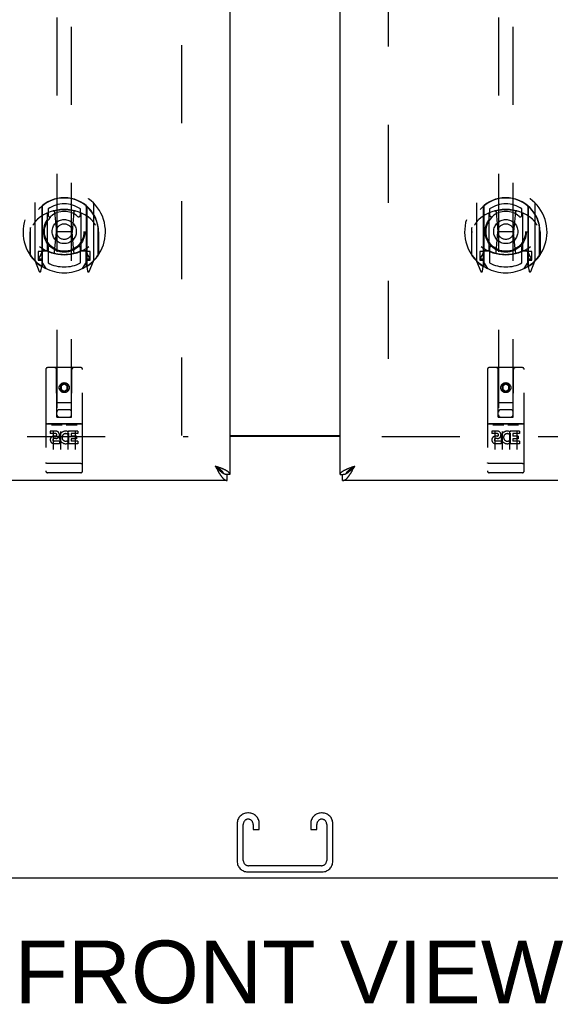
# Model space of a CAD drawing. Header units: inches. Extents: x 0 to 241, y 0 to 156.
# Tile 4 of 21: x 72 to 81, y 40 to 57. Entities that reach past the tile are written whole.
import ezdxf

# ---------------------------------------------------------------- set-up
doc = ezdxf.new("R2010")
doc.units = ezdxf.units.IN
doc.header["$LTSCALE"] = 13.26
doc.header["$MEASUREMENT"] = 0
doc.linetypes.add('HIDDEN', pattern=[0.2, 0.1, -0.1])
doc.layers.get('0').update_dxf_attribs({"linetype": 'CONTINUOUS'})
for name, color, linetype in [('02___PRT_ALL_AXES', 7, 'CONTINUOUS'), ('DEFAULT_2', 8, 'HIDDEN'), ('DIMENSIONS', 7, 'CONTINUOUS')]:
    doc.layers.add(name, color=color, linetype=linetype)
doc.styles.get("Standard").update_dxf_attribs({"font": 'arial.ttf'})
doc.dimstyles.new('DIMSTYLE_2', dxfattribs={"dimtxt": 1.106182, "dimasz": 1.418182, "dimexe": 0.09, "dimexo": 0.07, "dimgap": 0.039, "dimtad": 0, "dimtih": 1, "dimtoh": 1, "dimzin": 4, "dimdsep": 46, "dimtxsty": 'Standard', "dimblk": '_FILLED', "dimblk1": '_FILLED', "dimblk2": '_FILLED', "dimcen": 0.09, "dimazin": 1, "dimtfac": 1, "dimtdec": 3, "dimtofl": 0, "dimtmove": 0, "dimatfit": 3, "dimldrblk": '_FILLED', "dimfxl": 1, "dimtolj": 1, "dimtzin": 4, "dimarcsym": 0})

# ---------------------------------------------------------------- blocks, each defined once
blk = doc.blocks.new('_FILLED')
at = {"color": 0, "linetype": 'ByBlock'}
blk.add_solid([(0, 0), (-1, 0.2), (-1, -0.2)], dxfattribs=at)
blk = doc.blocks.new('*D13')
at = {"layer": 'DIMENSIONS', "color": 2, "linetype": 'Continuous'}
for p, q in [((77.413, 98.495), (74.577, 98.495)), ((81.038, 98.495), (83.618, 98.495))]:
    blk.add_line(p, q, dxfattribs=at)
at = {"layer": 'DIMENSIONS', "color": 2, "linetype": 'Continuous', "xscale": 1.4181818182, "yscale": 1.4181818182, "zscale": 1.4181818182}
blk.add_blockref('_FILLED', (77.413, 98.495), dxfattribs=at)
at = {"layer": 'DIMENSIONS', "color": 2, "linetype": 'Continuous', "xscale": 1.4181818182, "yscale": 1.4181818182, "zscale": 1.4181818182, "rotation": 180}
blk.add_blockref('_FILLED', (81.038, 98.495), dxfattribs=at)
at = {"layer": 'DIMENSIONS', "color": 2, "linetype": 'Continuous', "insert": (84.171, 99.048), "char_height": 1.1062, "width": 3.00602, "attachment_point": 1, "line_spacing_factor": 0.9}
blk.add_mtext('3.63', dxfattribs=at)

msp = doc.modelspace()

# ---------------------------------------------------------------- linework, layer by layer
at = {"color": 3, "linetype": 'Continuous'}
for p, q in [((75.538, 111.128), (75.538, 48.836)), ((77.413, 48.836), (77.413, 111.128)), ((75.538, 49.497), (77.413, 49.497)), ((77.413, 49.482), (75.538, 49.482)), ((75.328, 48.965), (75.292, 48.978)), ((75.292, 48.978), (75.305, 48.953)), ((75.305, 48.953), (75.315, 48.935)), ((75.315, 48.935), (75.321, 48.923)), ((75.321, 48.923), (75.328, 48.911)), ((75.346, 48.958), (75.328, 48.965)), ((75.328, 48.911), (75.335, 48.899)), ((75.357, 48.954), (75.346, 48.958)), ((75.369, 48.949), (75.357, 48.954)), ((75.38, 48.945), (75.369, 48.949)), ((75.392, 48.941), (75.38, 48.945)), ((77.549, 48.936), (77.56, 48.941)), ((77.56, 48.941), (77.571, 48.945)), ((77.571, 48.945), (77.582, 48.949)), ((77.582, 48.949), (77.594, 48.954)), ((77.594, 48.954), (77.606, 48.958)), ((77.606, 48.958), (77.618, 48.963)), ((77.618, 48.963), (77.636, 48.969)), ((77.623, 48.911), (77.63, 48.923)), ((77.63, 48.923), (77.637, 48.935)), ((77.636, 48.969), (77.66, 48.978)), ((77.637, 48.935), (77.643, 48.947)), ((77.643, 48.947), (77.66, 48.978)), ((75.496, 48.732), (46.893, 48.732)), ((106.059, 48.732), (77.455, 48.732)), ((46.528, 41.982), (106.424, 41.982))]:
    msp.add_line(p, q, dxfattribs=at)
at = {"color": 7, "linetype": 'Continuous'}
for p, q in [((75.313, 48.965), (75.292, 48.978)), ((75.292, 48.978), (75.308, 48.96)), ((75.308, 48.96), (75.318, 48.95)), ((75.322, 48.959), (75.313, 48.965)), ((75.318, 48.95), (75.325, 48.943)), ((75.33, 48.954), (75.322, 48.959)), ((75.325, 48.943), (75.331, 48.936)), ((75.331, 48.936), (75.338, 48.929)), ((75.432, 48.853), (75.434, 48.852)), ((75.538, 48.836), (75.496, 48.836)), ((75.496, 48.732), (75.496, 48.836)), ((77.413, 48.836), (77.455, 48.836)), ((77.455, 48.732), (77.455, 48.836)), ((77.517, 48.852), (77.52, 48.853)), ((77.617, 48.951), (77.626, 48.956)), ((77.62, 48.936), (77.627, 48.943)), ((77.626, 48.956), (77.634, 48.962)), ((77.627, 48.943), (77.633, 48.95)), ((77.633, 48.95), (77.643, 48.96)), ((77.634, 48.962), (77.643, 48.967)), ((77.643, 48.96), (77.66, 48.978)), ((77.643, 48.967), (77.66, 48.978))]:
    msp.add_line(p, q, dxfattribs=at)
for points in [[(75.432, 48.853), (75.431, 48.855), (75.43, 48.858), (75.429, 48.861), (75.428, 48.863), (75.426, 48.866), (75.425, 48.869), (75.423, 48.871), (75.422, 48.874), (75.42, 48.877), (75.418, 48.88), (75.416, 48.882), (75.414, 48.885), (75.411, 48.888), (75.409, 48.891), (75.406, 48.893), (75.404, 48.896), (75.401, 48.899), (75.398, 48.902), (75.395, 48.904), (75.392, 48.907), (75.389, 48.91), (75.386, 48.913), (75.383, 48.915), (75.38, 48.918), (75.376, 48.921), (75.373, 48.924), (75.369, 48.926), (75.365, 48.929), (75.362, 48.932), (75.358, 48.935), (75.354, 48.937), (75.35, 48.94), (75.346, 48.943), (75.342, 48.945), (75.338, 48.948), (75.33, 48.954)], [(75.338, 48.929), (75.341, 48.925), (75.344, 48.922), (75.348, 48.919), (75.351, 48.916), (75.354, 48.912), (75.358, 48.909), (75.361, 48.906), (75.364, 48.903), (75.368, 48.9), (75.371, 48.897), (75.374, 48.894), (75.377, 48.891), (75.381, 48.888), (75.384, 48.886), (75.387, 48.883), (75.391, 48.88), (75.394, 48.878), (75.397, 48.875), (75.401, 48.873), (75.404, 48.87), (75.407, 48.868), (75.41, 48.866), (75.414, 48.863), (75.417, 48.861), (75.42, 48.859), (75.424, 48.857), (75.427, 48.856), (75.43, 48.854), (75.432, 48.853)], [(75.434, 48.852), (75.437, 48.85), (75.44, 48.849), (75.443, 48.847), (75.447, 48.846), (75.45, 48.845), (75.453, 48.844), (75.457, 48.842), (75.46, 48.841), (75.463, 48.84), (75.467, 48.84), (75.47, 48.839), (75.473, 48.838), (75.476, 48.838), (75.48, 48.837), (75.483, 48.837), (75.486, 48.836), (75.49, 48.836), (75.493, 48.836), (75.496, 48.836)], [(77.455, 48.836), (77.458, 48.836), (77.462, 48.836), (77.465, 48.836), (77.468, 48.837), (77.472, 48.837), (77.475, 48.838), (77.478, 48.838), (77.482, 48.839), (77.485, 48.84), (77.488, 48.84), (77.491, 48.841), (77.495, 48.842), (77.498, 48.844), (77.501, 48.845), (77.505, 48.846), (77.508, 48.847), (77.511, 48.849), (77.515, 48.85), (77.517, 48.852)], [(77.52, 48.853), (77.52, 48.855), (77.521, 48.858), (77.522, 48.861), (77.524, 48.863), (77.525, 48.866), (77.526, 48.869), (77.528, 48.871), (77.53, 48.874), (77.532, 48.877), (77.534, 48.88), (77.536, 48.882), (77.538, 48.885), (77.54, 48.888), (77.542, 48.891), (77.545, 48.893), (77.548, 48.896), (77.55, 48.899), (77.553, 48.902), (77.556, 48.904), (77.559, 48.907), (77.562, 48.91), (77.565, 48.913), (77.568, 48.915), (77.572, 48.918), (77.575, 48.921), (77.579, 48.924), (77.582, 48.926), (77.586, 48.929), (77.59, 48.932), (77.593, 48.935), (77.597, 48.937), (77.601, 48.94), (77.605, 48.943), (77.609, 48.945), (77.613, 48.948), (77.617, 48.951)], [(77.52, 48.853), (77.521, 48.854), (77.524, 48.856), (77.528, 48.857), (77.531, 48.859), (77.534, 48.861), (77.538, 48.863), (77.541, 48.866), (77.544, 48.868), (77.548, 48.87), (77.551, 48.873), (77.554, 48.875), (77.557, 48.878), (77.561, 48.88), (77.564, 48.883), (77.567, 48.886), (77.571, 48.888), (77.574, 48.891), (77.577, 48.894), (77.581, 48.897), (77.584, 48.9), (77.587, 48.903), (77.59, 48.906), (77.594, 48.909), (77.597, 48.912), (77.6, 48.916), (77.604, 48.919), (77.607, 48.922), (77.61, 48.925), (77.614, 48.929), (77.62, 48.936)]]:
    msp.add_lwpolyline(points, dxfattribs=at)
at = {"color": 3, "linetype": 'Continuous'}
for points in [[(75.335, 48.899), (75.338, 48.893), (75.341, 48.887), (75.344, 48.881), (75.348, 48.875), (75.351, 48.87), (75.354, 48.864), (75.358, 48.859), (75.361, 48.853), (75.364, 48.848), (75.368, 48.843), (75.371, 48.838)], [(75.371, 48.838), (75.374, 48.832), (75.377, 48.827), (75.381, 48.823), (75.384, 48.818), (75.387, 48.813), (75.391, 48.809), (75.394, 48.804), (75.397, 48.8), (75.401, 48.795), (75.404, 48.791), (75.407, 48.787), (75.41, 48.783), (75.414, 48.78), (75.417, 48.776), (75.42, 48.773), (75.424, 48.769), (75.427, 48.766), (75.43, 48.763), (75.434, 48.76), (75.437, 48.757), (75.44, 48.754), (75.443, 48.752), (75.447, 48.749), (75.45, 48.747), (75.453, 48.745), (75.457, 48.743), (75.46, 48.741), (75.463, 48.74), (75.467, 48.738), (75.47, 48.737), (75.473, 48.736), (75.476, 48.735), (75.48, 48.734), (75.483, 48.733), (75.486, 48.733), (75.49, 48.732), (75.493, 48.732), (75.496, 48.732)], [(75.439, 48.92), (75.434, 48.923), (75.429, 48.925), (75.424, 48.927), (75.418, 48.929), (75.413, 48.932), (75.408, 48.934), (75.403, 48.936), (75.392, 48.941)], [(75.538, 48.836), (75.538, 48.838), (75.538, 48.84), (75.538, 48.843), (75.537, 48.845), (75.536, 48.847), (75.536, 48.849), (75.535, 48.851), (75.533, 48.854), (75.532, 48.856), (75.531, 48.858), (75.529, 48.86), (75.528, 48.863), (75.526, 48.865), (75.524, 48.867), (75.522, 48.869), (75.519, 48.871), (75.517, 48.874), (75.515, 48.876), (75.512, 48.878), (75.509, 48.88), (75.506, 48.883), (75.503, 48.885), (75.5, 48.887), (75.497, 48.889), (75.493, 48.892), (75.49, 48.894), (75.486, 48.896), (75.482, 48.898), (75.478, 48.9), (75.474, 48.903), (75.47, 48.905), (75.466, 48.907), (75.462, 48.909), (75.457, 48.912), (75.453, 48.914), (75.448, 48.916), (75.443, 48.918), (75.439, 48.92)], [(77.413, 48.836), (77.413, 48.838), (77.413, 48.84), (77.414, 48.843), (77.414, 48.845), (77.415, 48.847), (77.416, 48.849), (77.417, 48.851), (77.418, 48.854), (77.419, 48.856), (77.421, 48.858), (77.422, 48.86), (77.424, 48.863), (77.426, 48.865), (77.428, 48.867), (77.43, 48.869), (77.432, 48.871), (77.434, 48.874), (77.437, 48.876), (77.44, 48.878), (77.442, 48.88), (77.445, 48.883), (77.448, 48.885), (77.451, 48.887), (77.455, 48.889), (77.458, 48.892), (77.462, 48.894), (77.465, 48.896), (77.469, 48.898), (77.473, 48.9), (77.477, 48.903), (77.481, 48.905), (77.485, 48.907), (77.49, 48.909), (77.494, 48.912), (77.499, 48.914), (77.503, 48.916), (77.508, 48.918), (77.513, 48.92)], [(77.455, 48.732), (77.458, 48.732), (77.462, 48.732), (77.465, 48.733), (77.468, 48.733), (77.472, 48.734), (77.475, 48.735), (77.478, 48.736), (77.482, 48.737), (77.485, 48.738), (77.488, 48.74), (77.491, 48.741), (77.495, 48.743), (77.498, 48.745), (77.501, 48.747), (77.505, 48.749), (77.508, 48.752), (77.511, 48.754), (77.515, 48.757), (77.518, 48.76), (77.521, 48.763), (77.524, 48.766), (77.528, 48.769), (77.531, 48.773), (77.534, 48.776), (77.538, 48.78), (77.541, 48.783), (77.544, 48.787), (77.548, 48.791), (77.551, 48.795), (77.554, 48.8), (77.557, 48.804), (77.561, 48.809), (77.564, 48.813), (77.567, 48.818), (77.571, 48.823), (77.574, 48.827), (77.577, 48.832)], [(77.513, 48.92), (77.518, 48.923), (77.523, 48.925), (77.528, 48.927), (77.533, 48.929), (77.538, 48.932), (77.543, 48.934), (77.549, 48.936)], [(77.577, 48.832), (77.581, 48.838), (77.584, 48.843), (77.587, 48.848), (77.59, 48.853), (77.594, 48.859), (77.597, 48.864), (77.6, 48.87), (77.604, 48.875), (77.607, 48.881), (77.61, 48.887), (77.614, 48.893), (77.617, 48.899), (77.623, 48.911)]]:
    msp.add_lwpolyline(points, dxfattribs=at)
at = {"layer": '02___PRT_ALL_AXES', "color": 8, "linetype": 'HIDDEN'}
for p, q in [((73.008, 49.692), (72.443, 49.692)), ((80.508, 49.692), (79.943, 49.692)), ((72.581, 49.57), (72.489, 49.57)), ((72.489, 49.57), (72.489, 49.528)), ((72.581, 49.528), (72.489, 49.528)), ((72.801, 49.535), (72.788, 49.516)), ((72.798, 49.56), (72.801, 49.558)), ((72.958, 49.57), (72.801, 49.57)), ((72.801, 49.57), (72.801, 49.558)), ((72.801, 49.535), (72.801, 49.357)), ((72.958, 49.528), (72.844, 49.528)), ((72.844, 49.528), (72.844, 49.484)), ((72.958, 49.57), (72.958, 49.528)), ((80.081, 49.57), (79.989, 49.57)), ((79.989, 49.57), (79.989, 49.528)), ((80.081, 49.528), (79.989, 49.528)), ((80.301, 49.535), (80.288, 49.516)), ((80.298, 49.56), (80.301, 49.558)), ((80.458, 49.57), (80.301, 49.57)), ((80.301, 49.57), (80.301, 49.558)), ((80.301, 49.535), (80.301, 49.357)), ((80.458, 49.528), (80.344, 49.528)), ((80.344, 49.528), (80.344, 49.484)), ((80.458, 49.57), (80.458, 49.528)), ((72.585, 49.484), (72.539, 49.484)), ((72.581, 49.443), (72.553, 49.443)), ((72.645, 49.4), (72.553, 49.4)), ((72.645, 49.357), (72.553, 49.357)), ((72.645, 49.4), (72.645, 49.357)), ((72.777, 49.405), (72.794, 49.366)), ((72.958, 49.357), (72.801, 49.357)), ((72.936, 49.484), (72.844, 49.484)), ((72.936, 49.442), (72.844, 49.442)), ((72.844, 49.442), (72.844, 49.4)), ((72.958, 49.4), (72.844, 49.4)), ((72.936, 49.484), (72.936, 49.442)), ((72.958, 49.4), (72.958, 49.357)), ((80.085, 49.484), (80.039, 49.484)), ((80.081, 49.443), (80.053, 49.443)), ((80.145, 49.4), (80.053, 49.4)), ((80.145, 49.357), (80.053, 49.357)), ((80.145, 49.4), (80.145, 49.357)), ((80.277, 49.405), (80.294, 49.366)), ((80.458, 49.357), (80.301, 49.357)), ((80.436, 49.484), (80.344, 49.484)), ((80.436, 49.442), (80.344, 49.442)), ((80.344, 49.442), (80.344, 49.4)), ((80.458, 49.4), (80.344, 49.4)), ((80.436, 49.484), (80.436, 49.442)), ((80.458, 49.4), (80.458, 49.357)), ((73.008, 48.864), (72.443, 48.864)), ((80.508, 48.864), (79.943, 48.864))]:
    msp.add_line(p, q, dxfattribs=at)
for centre in [(72.726, 50.309), (80.226, 50.309)]:
    msp.add_circle(centre, 0.085, dxfattribs=at)
for centre, radius, start, end in [((72.581, 49.507), 0.0635, 270, 90), ((72.581, 49.506), 0.0219, 280.307, 90), ((72.752, 49.464), 0.107, 64.2636, 293.4027), ((72.752, 49.464), 0.0639, 54.8895, 293.4026), ((80.081, 49.507), 0.0635, 270, 90), ((80.081, 49.506), 0.0219, 280.307, 90), ((80.252, 49.464), 0.107, 64.2636, 293.4027), ((80.252, 49.464), 0.0639, 54.8895, 293.4026), ((72.553, 49.422), 0.0644, 102.2995, 270.0775), ((72.553, 49.422), 0.0219, 89.9011, 270), ((80.053, 49.422), 0.0644, 102.2995, 270.0775), ((80.053, 49.422), 0.0219, 89.9011, 270)]:
    msp.add_arc(centre, radius, start, end, dxfattribs=at)
at = {"layer": 'DEFAULT_2', "color": 8, "linetype": 'HIDDEN'}
for p, q in [((74.726, 49.497), (74.726, 110.467)), ((78.226, 110.467), (78.226, 49.497)), ((72.601, 77.811), (72.601, 49.809)), ((72.851, 49.809), (72.851, 77.811)), ((80.101, 77.811), (80.101, 49.809)), ((80.351, 49.809), (80.351, 77.811)), ((72.226, 53.437), (72.226, 52.47)), ((72.343, 53.383), (72.343, 52.367)), ((72.351, 53.383), (72.351, 52.38)), ((73.101, 53.383), (73.101, 52.38)), ((73.108, 53.383), (73.108, 52.367)), ((73.226, 52.47), (73.226, 53.437)), ((79.726, 53.437), (79.726, 52.47)), ((79.843, 53.383), (79.843, 52.367)), ((79.851, 53.383), (79.851, 52.38)), ((80.601, 53.383), (80.601, 52.38)), ((80.608, 53.383), (80.608, 52.367)), ((80.726, 52.47), (80.726, 53.437)), ((72.443, 52.635), (72.443, 53.266)), ((72.451, 53.344), (72.451, 53.241)), ((72.563, 53.293), (72.593, 52.953)), ((72.888, 53.293), (72.858, 52.953)), ((73.001, 53.241), (73.001, 53.344)), ((73.008, 53.266), (73.008, 52.635)), ((79.943, 52.635), (79.943, 53.266)), ((79.951, 53.344), (79.951, 53.241)), ((80.063, 53.293), (80.093, 52.953)), ((80.388, 53.293), (80.358, 52.953)), ((80.501, 53.241), (80.501, 53.344)), ((80.508, 53.266), (80.508, 52.635)), ((72.151, 53.025), (72.151, 53.028)), ((72.151, 52.567), (72.151, 53.025)), ((73.301, 53.025), (73.301, 53.028)), ((73.301, 52.567), (73.301, 53.025)), ((79.651, 53.025), (79.651, 53.028)), ((79.651, 52.567), (79.651, 53.025)), ((80.801, 53.025), (80.801, 53.028)), ((80.801, 52.567), (80.801, 53.025)), ((72.143, 52.953), (72.158, 52.953)), ((72.143, 52.953), (72.143, 52.565)), ((72.563, 52.609), (72.593, 52.953)), ((72.858, 52.953), (72.593, 52.953)), ((72.889, 52.609), (72.858, 52.953)), ((73.308, 52.953), (73.293, 52.953)), ((73.308, 52.953), (73.308, 52.565)), ((79.643, 52.953), (79.658, 52.953)), ((79.643, 52.953), (79.643, 52.565)), ((80.063, 52.609), (80.093, 52.953)), ((80.358, 52.953), (80.093, 52.953)), ((80.389, 52.609), (80.358, 52.953)), ((80.808, 52.953), (80.793, 52.953)), ((80.808, 52.953), (80.808, 52.565)), ((72.451, 52.68), (72.451, 52.427)), ((73.001, 52.427), (73.001, 52.68)), ((79.951, 52.68), (79.951, 52.427)), ((80.501, 52.427), (80.501, 52.68)), ((72.343, 52.624), (72.283, 52.624)), ((72.283, 52.624), (72.283, 52.474)), ((72.321, 52.553), (72.291, 52.507)), ((72.353, 52.612), (72.353, 52.405)), ((72.443, 52.625), (72.371, 52.625)), ((72.439, 52.632), (72.373, 52.632)), ((73.081, 52.625), (73.008, 52.625)), ((73.078, 52.632), (73.012, 52.632)), ((73.098, 52.405), (73.098, 52.612)), ((73.168, 52.624), (73.108, 52.624)), ((73.16, 52.507), (73.13, 52.553)), ((73.168, 52.474), (73.168, 52.624)), ((79.843, 52.624), (79.783, 52.624)), ((79.783, 52.624), (79.783, 52.474)), ((79.821, 52.553), (79.791, 52.507)), ((79.853, 52.612), (79.853, 52.405)), ((79.943, 52.625), (79.871, 52.625)), ((79.939, 52.632), (79.873, 52.632)), ((80.581, 52.625), (80.508, 52.625)), ((80.578, 52.632), (80.512, 52.632)), ((80.598, 52.405), (80.598, 52.612)), ((80.668, 52.624), (80.608, 52.624)), ((80.66, 52.507), (80.63, 52.553)), ((80.668, 52.474), (80.668, 52.624)), ((72.23, 52.459), (72.3, 52.284)), ((72.283, 52.474), (72.343, 52.474)), ((72.296, 52.499), (72.351, 52.499)), ((72.322, 52.389), (72.326, 52.386)), ((72.329, 52.287), (72.343, 52.367)), ((72.421, 52.33), (72.351, 52.439)), ((73.101, 52.439), (73.031, 52.33)), ((73.101, 52.499), (73.156, 52.499)), ((73.108, 52.474), (73.168, 52.474)), ((73.108, 52.367), (73.122, 52.287)), ((73.129, 52.388), (73.129, 52.389)), ((73.129, 52.389), (73.13, 52.389)), ((73.129, 52.389), (73.13, 52.389)), ((73.151, 52.284), (73.221, 52.459)), ((79.73, 52.459), (79.8, 52.284)), ((79.783, 52.474), (79.843, 52.474)), ((79.796, 52.499), (79.851, 52.499)), ((79.822, 52.389), (79.826, 52.386)), ((79.829, 52.287), (79.843, 52.367)), ((79.921, 52.33), (79.851, 52.439)), ((80.601, 52.439), (80.531, 52.33)), ((80.601, 52.499), (80.656, 52.499)), ((80.608, 52.474), (80.668, 52.474)), ((80.608, 52.367), (80.622, 52.287)), ((80.629, 52.388), (80.629, 52.389)), ((80.629, 52.389), (80.63, 52.389)), ((80.629, 52.389), (80.63, 52.389)), ((80.651, 52.284), (80.721, 52.459)), ((72.413, 50.619), (72.413, 48.894)), ((73.008, 50.649), (72.443, 50.649)), ((72.599, 49.809), (72.596, 50.619)), ((72.852, 49.809), (72.856, 50.619)), ((73.038, 48.894), (73.038, 50.619)), ((79.913, 50.619), (79.913, 48.894)), ((80.508, 50.649), (79.943, 50.649)), ((80.099, 49.809), (80.096, 50.619)), ((80.352, 49.809), (80.356, 50.619)), ((80.538, 48.894), (80.538, 50.619)), ((72.726, 50.382), (72.663, 50.346)), ((72.663, 50.346), (72.673, 50.34)), ((72.663, 50.346), (72.663, 50.274)), ((72.726, 50.37), (72.673, 50.34)), ((72.673, 50.34), (72.673, 50.279)), ((72.788, 50.346), (72.726, 50.382)), ((72.726, 50.382), (72.726, 50.37)), ((72.778, 50.34), (72.726, 50.37)), ((72.788, 50.346), (72.778, 50.34)), ((72.778, 50.279), (72.778, 50.34)), ((72.788, 50.274), (72.788, 50.346)), ((80.226, 50.382), (80.163, 50.346)), ((80.163, 50.346), (80.173, 50.34)), ((80.163, 50.346), (80.163, 50.274)), ((80.226, 50.37), (80.173, 50.34)), ((80.173, 50.34), (80.173, 50.279)), ((80.288, 50.346), (80.226, 50.382)), ((80.226, 50.382), (80.226, 50.37)), ((80.278, 50.34), (80.226, 50.37)), ((80.288, 50.346), (80.278, 50.34)), ((80.278, 50.279), (80.278, 50.34)), ((80.288, 50.274), (80.288, 50.346)), ((72.663, 50.274), (72.673, 50.279)), ((72.663, 50.274), (72.726, 50.238)), ((72.673, 50.279), (72.726, 50.249)), ((72.726, 50.249), (72.778, 50.279)), ((72.726, 50.238), (72.788, 50.274)), ((72.726, 50.238), (72.726, 50.249)), ((72.788, 50.274), (72.778, 50.279)), ((80.163, 50.274), (80.173, 50.279)), ((80.163, 50.274), (80.226, 50.238)), ((80.173, 50.279), (80.226, 50.249)), ((80.226, 50.249), (80.278, 50.279)), ((80.226, 50.238), (80.288, 50.274)), ((80.226, 50.238), (80.226, 50.249)), ((80.288, 50.274), (80.278, 50.279)), ((72.598, 50.059), (72.853, 50.059)), ((80.098, 50.059), (80.353, 50.059)), ((72.811, 49.934), (72.641, 49.934)), ((80.311, 49.934), (80.141, 49.934)), ((72.443, 49.692), (73.008, 49.692)), ((72.515, 49.676), (72.687, 49.676)), ((72.599, 49.809), (72.601, 49.809)), ((72.601, 49.809), (72.851, 49.809)), ((72.765, 49.676), (72.937, 49.676)), ((72.851, 49.809), (72.852, 49.809)), ((79.943, 49.692), (80.508, 49.692)), ((80.015, 49.676), (80.187, 49.676)), ((80.099, 49.809), (80.101, 49.809)), ((80.101, 49.809), (80.351, 49.809)), ((80.265, 49.676), (80.437, 49.676)), ((80.351, 49.809), (80.352, 49.809)), ((72.538, 49.562), (72.538, 49.256)), ((72.663, 49.562), (72.663, 49.256)), ((72.788, 49.562), (72.788, 49.256)), ((72.913, 49.562), (72.913, 49.256)), ((80.038, 49.562), (80.038, 49.256)), ((80.163, 49.562), (80.163, 49.256)), ((80.288, 49.562), (80.288, 49.256)), ((80.413, 49.562), (80.413, 49.256)), ((48.226, 49.482), (74.83, 49.482)), ((78.122, 49.482), (104.726, 49.482)), ((72.431, 49.023), (72.43, 49.023)), ((72.432, 49.023), (72.431, 49.023)), ((72.433, 49.023), (72.432, 49.023)), ((72.434, 49.023), (72.433, 49.023)), ((72.433, 49.023), (72.433, 49.023)), ((72.435, 49.023), (72.434, 49.023)), ((72.436, 49.023), (72.435, 49.023)), ((72.437, 49.023), (72.436, 49.023)), ((72.438, 49.022), (72.437, 49.023)), ((72.437, 49.023), (72.437, 49.023)), ((72.439, 49.022), (72.438, 49.022)), ((72.44, 49.022), (72.439, 49.022)), ((72.441, 49.022), (72.44, 49.022)), ((72.442, 49.022), (72.441, 49.022)), ((72.443, 49.022), (72.442, 49.022)), ((72.442, 49.022), (72.442, 49.022)), ((73.009, 49.022), (72.443, 49.022)), ((73.009, 49.022), (73.01, 49.022)), ((73.009, 49.022), (73.009, 49.022)), ((73.01, 49.022), (73.011, 49.022)), ((73.011, 49.022), (73.012, 49.022)), ((73.012, 49.022), (73.013, 49.022)), ((73.013, 49.022), (73.014, 49.022)), ((73.014, 49.023), (73.015, 49.023)), ((73.014, 49.022), (73.014, 49.023)), ((73.015, 49.023), (73.016, 49.023)), ((73.016, 49.023), (73.017, 49.023)), ((73.017, 49.023), (73.018, 49.023)), ((73.018, 49.023), (73.019, 49.023)), ((73.019, 49.023), (73.02, 49.023)), ((73.019, 49.023), (73.019, 49.023)), ((73.02, 49.023), (73.021, 49.023)), ((73.021, 49.023), (73.022, 49.023)), ((73.022, 49.023), (73.022, 49.023)), ((79.931, 49.023), (79.93, 49.023)), ((79.932, 49.023), (79.931, 49.023)), ((79.933, 49.023), (79.932, 49.023)), ((79.934, 49.023), (79.933, 49.023)), ((79.933, 49.023), (79.933, 49.023)), ((79.935, 49.023), (79.934, 49.023)), ((79.936, 49.023), (79.935, 49.023)), ((79.937, 49.023), (79.936, 49.023)), ((79.938, 49.022), (79.937, 49.023)), ((79.937, 49.023), (79.937, 49.023)), ((79.939, 49.022), (79.938, 49.022)), ((79.94, 49.022), (79.939, 49.022)), ((79.941, 49.022), (79.94, 49.022)), ((79.942, 49.022), (79.941, 49.022)), ((79.943, 49.022), (79.942, 49.022)), ((79.942, 49.022), (79.942, 49.022)), ((80.509, 49.022), (79.943, 49.022)), ((80.509, 49.022), (80.51, 49.022)), ((80.509, 49.022), (80.509, 49.022)), ((80.51, 49.022), (80.511, 49.022)), ((80.511, 49.022), (80.512, 49.022)), ((80.512, 49.022), (80.513, 49.022)), ((80.513, 49.022), (80.514, 49.022)), ((80.514, 49.023), (80.515, 49.023)), ((80.514, 49.022), (80.514, 49.023)), ((80.515, 49.023), (80.516, 49.023)), ((80.516, 49.023), (80.517, 49.023)), ((80.517, 49.023), (80.518, 49.023)), ((80.518, 49.023), (80.519, 49.023)), ((80.519, 49.023), (80.52, 49.023)), ((80.519, 49.023), (80.519, 49.023)), ((80.52, 49.023), (80.521, 49.023)), ((80.521, 49.023), (80.522, 49.023)), ((80.522, 49.023), (80.522, 49.023)), ((72.693, 48.864), (72.508, 48.864)), ((72.943, 48.864), (72.758, 48.864)), ((80.193, 48.864), (80.008, 48.864)), ((80.443, 48.864), (80.258, 48.864)), ((75.858, 43.086), (75.843, 43.086)), ((77.108, 43.086), (77.093, 43.086)), ((75.663, 42.906), (75.663, 42.266)), ((75.767, 42.28), (75.767, 42.892)), ((75.934, 42.892), (75.934, 42.805)), ((76.038, 42.805), (76.038, 42.906)), ((76.913, 42.906), (76.913, 42.805)), ((77.017, 42.805), (77.017, 42.892)), ((77.184, 42.892), (77.184, 42.28)), ((77.288, 42.266), (77.288, 42.906)), ((75.934, 42.805), (76.038, 42.805)), ((76.913, 42.805), (77.017, 42.805)), ((77.094, 42.19), (75.857, 42.19)), ((75.843, 42.086), (77.108, 42.086))]:
    msp.add_line(p, q, dxfattribs=at)
for points in [[(72.538, 53.31), (72.543, 53.312), (72.549, 53.313), (72.554, 53.314), (72.559, 53.316), (72.565, 53.317), (72.57, 53.318), (72.576, 53.32), (72.581, 53.321), (72.587, 53.322), (72.592, 53.323), (72.598, 53.324), (72.603, 53.325), (72.609, 53.326), (72.614, 53.327), (72.62, 53.328), (72.625, 53.329), (72.631, 53.329), (72.636, 53.33), (72.642, 53.331), (72.648, 53.331), (72.653, 53.332), (72.659, 53.333), (72.664, 53.333), (72.67, 53.334), (72.675, 53.334), (72.681, 53.334), (72.687, 53.335), (72.692, 53.335), (72.698, 53.335), (72.703, 53.336), (72.709, 53.336), (72.715, 53.336), (72.72, 53.336), (72.726, 53.336), (72.731, 53.336), (72.737, 53.336), (72.742, 53.336), (72.748, 53.336), (72.754, 53.335), (72.759, 53.335), (72.765, 53.335), (72.77, 53.334), (72.776, 53.334), (72.782, 53.334), (72.787, 53.333), (72.793, 53.333), (72.798, 53.332), (72.804, 53.331), (72.809, 53.331), (72.815, 53.33), (72.821, 53.329), (72.826, 53.329), (72.832, 53.328), (72.837, 53.327), (72.843, 53.326), (72.848, 53.325), (72.854, 53.324), (72.859, 53.323), (72.865, 53.322), (72.87, 53.321), (72.876, 53.32), (72.881, 53.318), (72.887, 53.317), (72.892, 53.316), (72.897, 53.314), (72.903, 53.313), (72.908, 53.312), (72.914, 53.31)], [(80.038, 53.31), (80.043, 53.312), (80.049, 53.313), (80.054, 53.314), (80.059, 53.316), (80.065, 53.317), (80.07, 53.318), (80.076, 53.32), (80.081, 53.321), (80.087, 53.322), (80.092, 53.323), (80.098, 53.324), (80.103, 53.325), (80.109, 53.326), (80.114, 53.327), (80.12, 53.328), (80.125, 53.329), (80.131, 53.329), (80.136, 53.33), (80.142, 53.331), (80.148, 53.331), (80.153, 53.332), (80.159, 53.333), (80.164, 53.333), (80.17, 53.334), (80.175, 53.334), (80.181, 53.334), (80.187, 53.335), (80.192, 53.335), (80.198, 53.335), (80.203, 53.336), (80.209, 53.336), (80.215, 53.336), (80.22, 53.336), (80.226, 53.336), (80.231, 53.336), (80.237, 53.336), (80.242, 53.336), (80.248, 53.336), (80.254, 53.335), (80.259, 53.335), (80.265, 53.335), (80.27, 53.334), (80.276, 53.334), (80.282, 53.334), (80.287, 53.333), (80.293, 53.333), (80.298, 53.332), (80.304, 53.331), (80.309, 53.331), (80.315, 53.33), (80.321, 53.329), (80.326, 53.329), (80.332, 53.328), (80.337, 53.327), (80.343, 53.326), (80.348, 53.325), (80.354, 53.324), (80.359, 53.323), (80.365, 53.322), (80.37, 53.321), (80.376, 53.32), (80.381, 53.318), (80.387, 53.317), (80.392, 53.316), (80.397, 53.314), (80.403, 53.313), (80.408, 53.312), (80.414, 53.31)], [(72.271, 53.168), (72.27, 53.167), (72.268, 53.166), (72.267, 53.164), (72.265, 53.163), (72.264, 53.161), (72.262, 53.16), (72.26, 53.158), (72.258, 53.156), (72.257, 53.155), (72.255, 53.153), (72.253, 53.151), (72.251, 53.149), (72.249, 53.147), (72.247, 53.144), (72.245, 53.142), (72.243, 53.14), (72.241, 53.137), (72.239, 53.135), (72.237, 53.132), (72.235, 53.129), (72.233, 53.127), (72.231, 53.124), (72.228, 53.121), (72.226, 53.117), (72.224, 53.114), (72.221, 53.111), (72.219, 53.107), (72.216, 53.103), (72.213, 53.099), (72.211, 53.095), (72.208, 53.091), (72.205, 53.087), (72.202, 53.082), (72.199, 53.077), (72.196, 53.072), (72.193, 53.067)], [(73.258, 53.067), (73.255, 53.072), (73.252, 53.077), (73.249, 53.082), (73.246, 53.087), (73.243, 53.091), (73.241, 53.095), (73.238, 53.099), (73.235, 53.103), (73.233, 53.107), (73.23, 53.11), (73.228, 53.114), (73.226, 53.117), (73.223, 53.12), (73.221, 53.124), (73.219, 53.127), (73.216, 53.129), (73.214, 53.132), (73.212, 53.135), (73.21, 53.137), (73.208, 53.14), (73.206, 53.142), (73.204, 53.144), (73.202, 53.147), (73.2, 53.149), (73.198, 53.151), (73.196, 53.153), (73.195, 53.155), (73.193, 53.156), (73.191, 53.158), (73.19, 53.16), (73.188, 53.161), (73.186, 53.163), (73.185, 53.164), (73.183, 53.166), (73.182, 53.167), (73.18, 53.168)], [(79.771, 53.168), (79.77, 53.167), (79.768, 53.166), (79.767, 53.164), (79.765, 53.163), (79.764, 53.161), (79.762, 53.16), (79.76, 53.158), (79.758, 53.156), (79.757, 53.155), (79.755, 53.153), (79.753, 53.151), (79.751, 53.149), (79.749, 53.147), (79.747, 53.144), (79.745, 53.142), (79.743, 53.14), (79.741, 53.137), (79.739, 53.135), (79.737, 53.132), (79.735, 53.129), (79.733, 53.127), (79.731, 53.124), (79.728, 53.121), (79.726, 53.117), (79.724, 53.114), (79.721, 53.111), (79.719, 53.107), (79.716, 53.103), (79.713, 53.099), (79.711, 53.095), (79.708, 53.091), (79.705, 53.087), (79.702, 53.082), (79.699, 53.077), (79.696, 53.072), (79.693, 53.067)], [(80.758, 53.067), (80.755, 53.072), (80.752, 53.077), (80.749, 53.082), (80.746, 53.087), (80.743, 53.091), (80.741, 53.095), (80.738, 53.099), (80.735, 53.103), (80.733, 53.107), (80.73, 53.11), (80.728, 53.114), (80.726, 53.117), (80.723, 53.12), (80.721, 53.124), (80.719, 53.127), (80.716, 53.129), (80.714, 53.132), (80.712, 53.135), (80.71, 53.137), (80.708, 53.14), (80.706, 53.142), (80.704, 53.144), (80.702, 53.147), (80.7, 53.149), (80.698, 53.151), (80.696, 53.153), (80.695, 53.155), (80.693, 53.156), (80.691, 53.158), (80.69, 53.16), (80.688, 53.161), (80.686, 53.163), (80.685, 53.164), (80.683, 53.166), (80.682, 53.167), (80.68, 53.168)], [(72.508, 49.675), (72.508, 49.675), (72.508, 49.675), (72.508, 49.675), (72.509, 49.675), (72.509, 49.675), (72.509, 49.675), (72.509, 49.675), (72.509, 49.675), (72.509, 49.676), (72.509, 49.676), (72.509, 49.676), (72.509, 49.676), (72.509, 49.676), (72.51, 49.676), (72.51, 49.676), (72.51, 49.676), (72.51, 49.676), (72.51, 49.676), (72.51, 49.676), (72.51, 49.676), (72.51, 49.676), (72.511, 49.676), (72.511, 49.676), (72.511, 49.676), (72.511, 49.676), (72.511, 49.676), (72.511, 49.676), (72.511, 49.676), (72.512, 49.676), (72.512, 49.676), (72.512, 49.676), (72.512, 49.676), (72.512, 49.676), (72.512, 49.676), (72.513, 49.676), (72.513, 49.676), (72.513, 49.676), (72.513, 49.676), (72.513, 49.676), (72.514, 49.676), (72.514, 49.676), (72.514, 49.676), (72.514, 49.676), (72.514, 49.676), (72.515, 49.676)], [(72.687, 49.676), (72.687, 49.676), (72.687, 49.676), (72.687, 49.676), (72.687, 49.676), (72.688, 49.676), (72.688, 49.676), (72.688, 49.676), (72.688, 49.676), (72.688, 49.676), (72.689, 49.676), (72.689, 49.676), (72.689, 49.676), (72.689, 49.676), (72.689, 49.676), (72.689, 49.676), (72.69, 49.676), (72.69, 49.676), (72.69, 49.676), (72.69, 49.676), (72.69, 49.676), (72.69, 49.676), (72.691, 49.676), (72.691, 49.676), (72.691, 49.676), (72.691, 49.676), (72.691, 49.676), (72.691, 49.676), (72.691, 49.676), (72.691, 49.676), (72.692, 49.676), (72.692, 49.676), (72.692, 49.676), (72.692, 49.676), (72.692, 49.676), (72.692, 49.676), (72.692, 49.676), (72.692, 49.676), (72.692, 49.675), (72.693, 49.675), (72.693, 49.675), (72.693, 49.675), (72.693, 49.675), (72.693, 49.675), (72.693, 49.675), (72.693, 49.675), (72.693, 49.675)], [(72.758, 49.675), (72.758, 49.675), (72.758, 49.675), (72.758, 49.675), (72.759, 49.675), (72.759, 49.675), (72.759, 49.675), (72.759, 49.675), (72.759, 49.675), (72.759, 49.676), (72.759, 49.676), (72.759, 49.676), (72.759, 49.676), (72.759, 49.676), (72.76, 49.676), (72.76, 49.676), (72.76, 49.676), (72.76, 49.676), (72.76, 49.676), (72.76, 49.676), (72.76, 49.676), (72.76, 49.676), (72.761, 49.676), (72.761, 49.676), (72.761, 49.676), (72.761, 49.676), (72.761, 49.676), (72.761, 49.676), (72.761, 49.676), (72.762, 49.676), (72.762, 49.676), (72.762, 49.676), (72.762, 49.676), (72.762, 49.676), (72.762, 49.676), (72.763, 49.676), (72.763, 49.676), (72.763, 49.676), (72.763, 49.676), (72.763, 49.676), (72.764, 49.676), (72.764, 49.676), (72.764, 49.676), (72.764, 49.676), (72.764, 49.676), (72.765, 49.676)], [(72.937, 49.676), (72.937, 49.676), (72.937, 49.676), (72.937, 49.676), (72.937, 49.676), (72.938, 49.676), (72.938, 49.676), (72.938, 49.676), (72.938, 49.676), (72.938, 49.676), (72.939, 49.676), (72.939, 49.676), (72.939, 49.676), (72.939, 49.676), (72.939, 49.676), (72.939, 49.676), (72.94, 49.676), (72.94, 49.676), (72.94, 49.676), (72.94, 49.676), (72.94, 49.676), (72.94, 49.676), (72.941, 49.676), (72.941, 49.676), (72.941, 49.676), (72.941, 49.676), (72.941, 49.676), (72.941, 49.676), (72.941, 49.676), (72.941, 49.676), (72.942, 49.676), (72.942, 49.676), (72.942, 49.676), (72.942, 49.676), (72.942, 49.676), (72.942, 49.676), (72.942, 49.676), (72.942, 49.676), (72.942, 49.675), (72.943, 49.675), (72.943, 49.675), (72.943, 49.675), (72.943, 49.675), (72.943, 49.675), (72.943, 49.675), (72.943, 49.675), (72.943, 49.675)], [(80.008, 49.675), (80.008, 49.675), (80.008, 49.675), (80.008, 49.675), (80.009, 49.675), (80.009, 49.675), (80.009, 49.675), (80.009, 49.675), (80.009, 49.675), (80.009, 49.676), (80.009, 49.676), (80.009, 49.676), (80.009, 49.676), (80.009, 49.676), (80.01, 49.676), (80.01, 49.676), (80.01, 49.676), (80.01, 49.676), (80.01, 49.676), (80.01, 49.676), (80.01, 49.676), (80.01, 49.676), (80.011, 49.676), (80.011, 49.676), (80.011, 49.676), (80.011, 49.676), (80.011, 49.676), (80.011, 49.676), (80.011, 49.676), (80.012, 49.676), (80.012, 49.676), (80.012, 49.676), (80.012, 49.676), (80.012, 49.676), (80.012, 49.676), (80.013, 49.676), (80.013, 49.676), (80.013, 49.676), (80.013, 49.676), (80.013, 49.676), (80.014, 49.676), (80.014, 49.676), (80.014, 49.676), (80.014, 49.676), (80.014, 49.676), (80.015, 49.676)], [(80.187, 49.676), (80.187, 49.676), (80.187, 49.676), (80.187, 49.676), (80.187, 49.676), (80.188, 49.676), (80.188, 49.676), (80.188, 49.676), (80.188, 49.676), (80.188, 49.676), (80.189, 49.676), (80.189, 49.676), (80.189, 49.676), (80.189, 49.676), (80.189, 49.676), (80.189, 49.676), (80.19, 49.676), (80.19, 49.676), (80.19, 49.676), (80.19, 49.676), (80.19, 49.676), (80.19, 49.676), (80.191, 49.676), (80.191, 49.676), (80.191, 49.676), (80.191, 49.676), (80.191, 49.676), (80.191, 49.676), (80.191, 49.676), (80.191, 49.676), (80.192, 49.676), (80.192, 49.676), (80.192, 49.676), (80.192, 49.676), (80.192, 49.676), (80.192, 49.676), (80.192, 49.676), (80.192, 49.676), (80.192, 49.675), (80.193, 49.675), (80.193, 49.675), (80.193, 49.675), (80.193, 49.675), (80.193, 49.675), (80.193, 49.675), (80.193, 49.675), (80.193, 49.675)], [(80.258, 49.675), (80.258, 49.675), (80.258, 49.675), (80.258, 49.675), (80.259, 49.675), (80.259, 49.675), (80.259, 49.675), (80.259, 49.675), (80.259, 49.675), (80.259, 49.676), (80.259, 49.676), (80.259, 49.676), (80.259, 49.676), (80.259, 49.676), (80.26, 49.676), (80.26, 49.676), (80.26, 49.676), (80.26, 49.676), (80.26, 49.676), (80.26, 49.676), (80.26, 49.676), (80.26, 49.676), (80.261, 49.676), (80.261, 49.676), (80.261, 49.676), (80.261, 49.676), (80.261, 49.676), (80.261, 49.676), (80.261, 49.676), (80.262, 49.676), (80.262, 49.676), (80.262, 49.676), (80.262, 49.676), (80.262, 49.676), (80.262, 49.676), (80.263, 49.676), (80.263, 49.676), (80.263, 49.676), (80.263, 49.676), (80.263, 49.676), (80.264, 49.676), (80.264, 49.676), (80.264, 49.676), (80.264, 49.676), (80.264, 49.676), (80.265, 49.676)], [(80.437, 49.676), (80.437, 49.676), (80.437, 49.676), (80.437, 49.676), (80.437, 49.676), (80.438, 49.676), (80.438, 49.676), (80.438, 49.676), (80.438, 49.676), (80.438, 49.676), (80.439, 49.676), (80.439, 49.676), (80.439, 49.676), (80.439, 49.676), (80.439, 49.676), (80.439, 49.676), (80.44, 49.676), (80.44, 49.676), (80.44, 49.676), (80.44, 49.676), (80.44, 49.676), (80.44, 49.676), (80.441, 49.676), (80.441, 49.676), (80.441, 49.676), (80.441, 49.676), (80.441, 49.676), (80.441, 49.676), (80.441, 49.676), (80.441, 49.676), (80.442, 49.676), (80.442, 49.676), (80.442, 49.676), (80.442, 49.676), (80.442, 49.676), (80.442, 49.676), (80.442, 49.676), (80.442, 49.676), (80.442, 49.675), (80.443, 49.675), (80.443, 49.675), (80.443, 49.675), (80.443, 49.675), (80.443, 49.675), (80.443, 49.675), (80.443, 49.675), (80.443, 49.675)], [(72.43, 49.023), (72.429, 49.023), (72.429, 49.023), (72.429, 49.023), (72.428, 49.023), (72.428, 49.023), (72.428, 49.023), (72.427, 49.024), (72.427, 49.024), (72.427, 49.024), (72.426, 49.024), (72.426, 49.024), (72.425, 49.024), (72.425, 49.024), (72.425, 49.024), (72.424, 49.024), (72.424, 49.024), (72.424, 49.024), (72.424, 49.024), (72.423, 49.024), (72.423, 49.024), (72.423, 49.024), (72.422, 49.024), (72.422, 49.025), (72.422, 49.025), (72.421, 49.025), (72.421, 49.025), (72.421, 49.025), (72.421, 49.025), (72.42, 49.025), (72.42, 49.025), (72.42, 49.025), (72.419, 49.025), (72.419, 49.025), (72.419, 49.025), (72.419, 49.025), (72.418, 49.026), (72.418, 49.026), (72.418, 49.026), (72.418, 49.026), (72.418, 49.026), (72.417, 49.026), (72.417, 49.026), (72.417, 49.026), (72.417, 49.026), (72.417, 49.026), (72.416, 49.026), (72.416, 49.027), (72.416, 49.027), (72.416, 49.027), (72.416, 49.027), (72.415, 49.027), (72.415, 49.027), (72.415, 49.027), (72.415, 49.027), (72.415, 49.027), (72.415, 49.027), (72.415, 49.028), (72.414, 49.028), (72.414, 49.028), (72.414, 49.028), (72.414, 49.028), (72.414, 49.028), (72.414, 49.028), (72.414, 49.028), (72.414, 49.028), (72.414, 49.028), (72.414, 49.029), (72.414, 49.029), (72.413, 49.029), (72.413, 49.029), (72.413, 49.029), (72.413, 49.029), (72.413, 49.029), (72.413, 49.029), (72.413, 49.029), (72.413, 49.029), (72.413, 49.03), (72.413, 49.03), (72.413, 49.03)], [(73.022, 49.023), (73.023, 49.023), (73.023, 49.023), (73.023, 49.023), (73.024, 49.023), (73.024, 49.024), (73.025, 49.024), (73.025, 49.024), (73.025, 49.024), (73.026, 49.024), (73.026, 49.024), (73.026, 49.024), (73.027, 49.024), (73.027, 49.024), (73.027, 49.024), (73.028, 49.024), (73.028, 49.024), (73.028, 49.024), (73.028, 49.024), (73.029, 49.024), (73.029, 49.024), (73.029, 49.025), (73.03, 49.025), (73.03, 49.025), (73.03, 49.025), (73.031, 49.025), (73.031, 49.025), (73.031, 49.025), (73.031, 49.025), (73.032, 49.025), (73.032, 49.025), (73.032, 49.025), (73.032, 49.025), (73.033, 49.025), (73.033, 49.026), (73.033, 49.026), (73.033, 49.026), (73.034, 49.026), (73.034, 49.026), (73.034, 49.026), (73.034, 49.026), (73.034, 49.026), (73.035, 49.026), (73.035, 49.026), (73.035, 49.026), (73.035, 49.027), (73.035, 49.027), (73.036, 49.027), (73.036, 49.027), (73.036, 49.027), (73.036, 49.027), (73.036, 49.027), (73.036, 49.027), (73.037, 49.027), (73.037, 49.027), (73.037, 49.028), (73.037, 49.028), (73.037, 49.028), (73.037, 49.028), (73.037, 49.028), (73.037, 49.028), (73.037, 49.028), (73.038, 49.028), (73.038, 49.028), (73.038, 49.028), (73.038, 49.029), (73.038, 49.029), (73.038, 49.029), (73.038, 49.029), (73.038, 49.029), (73.038, 49.029), (73.038, 49.029), (73.038, 49.029), (73.038, 49.029), (73.038, 49.029), (73.038, 49.03), (73.038, 49.03), (73.038, 49.03)], [(79.93, 49.023), (79.929, 49.023), (79.929, 49.023), (79.929, 49.023), (79.928, 49.023), (79.928, 49.023), (79.928, 49.023), (79.927, 49.024), (79.927, 49.024), (79.927, 49.024), (79.926, 49.024), (79.926, 49.024), (79.925, 49.024), (79.925, 49.024), (79.925, 49.024), (79.924, 49.024), (79.924, 49.024), (79.924, 49.024), (79.924, 49.024), (79.923, 49.024), (79.923, 49.024), (79.923, 49.024), (79.922, 49.024), (79.922, 49.025), (79.922, 49.025), (79.921, 49.025), (79.921, 49.025), (79.921, 49.025), (79.921, 49.025), (79.92, 49.025), (79.92, 49.025), (79.92, 49.025), (79.919, 49.025), (79.919, 49.025), (79.919, 49.025), (79.919, 49.025), (79.918, 49.026), (79.918, 49.026), (79.918, 49.026), (79.918, 49.026), (79.918, 49.026), (79.917, 49.026), (79.917, 49.026), (79.917, 49.026), (79.917, 49.026), (79.917, 49.026), (79.916, 49.026), (79.916, 49.027), (79.916, 49.027), (79.916, 49.027), (79.916, 49.027), (79.915, 49.027), (79.915, 49.027), (79.915, 49.027), (79.915, 49.027), (79.915, 49.027), (79.915, 49.027), (79.915, 49.028), (79.914, 49.028), (79.914, 49.028), (79.914, 49.028), (79.914, 49.028), (79.914, 49.028), (79.914, 49.028), (79.914, 49.028), (79.914, 49.028), (79.914, 49.028), (79.914, 49.029), (79.914, 49.029), (79.913, 49.029), (79.913, 49.029), (79.913, 49.029), (79.913, 49.029), (79.913, 49.029), (79.913, 49.029), (79.913, 49.029), (79.913, 49.029), (79.913, 49.03), (79.913, 49.03), (79.913, 49.03)], [(80.522, 49.023), (80.523, 49.023), (80.523, 49.023), (80.523, 49.023), (80.524, 49.023), (80.524, 49.024), (80.525, 49.024), (80.525, 49.024), (80.525, 49.024), (80.526, 49.024), (80.526, 49.024), (80.526, 49.024), (80.527, 49.024), (80.527, 49.024), (80.527, 49.024), (80.528, 49.024), (80.528, 49.024), (80.528, 49.024), (80.528, 49.024), (80.529, 49.024), (80.529, 49.024), (80.529, 49.025), (80.53, 49.025), (80.53, 49.025), (80.53, 49.025), (80.531, 49.025), (80.531, 49.025), (80.531, 49.025), (80.531, 49.025), (80.532, 49.025), (80.532, 49.025), (80.532, 49.025), (80.532, 49.025), (80.533, 49.025), (80.533, 49.026), (80.533, 49.026), (80.533, 49.026), (80.534, 49.026), (80.534, 49.026), (80.534, 49.026), (80.534, 49.026), (80.534, 49.026), (80.535, 49.026), (80.535, 49.026), (80.535, 49.026), (80.535, 49.027), (80.535, 49.027), (80.536, 49.027), (80.536, 49.027), (80.536, 49.027), (80.536, 49.027), (80.536, 49.027), (80.536, 49.027), (80.537, 49.027), (80.537, 49.027), (80.537, 49.028), (80.537, 49.028), (80.537, 49.028), (80.537, 49.028), (80.537, 49.028), (80.537, 49.028), (80.537, 49.028), (80.538, 49.028), (80.538, 49.028), (80.538, 49.028), (80.538, 49.029), (80.538, 49.029), (80.538, 49.029), (80.538, 49.029), (80.538, 49.029), (80.538, 49.029), (80.538, 49.029), (80.538, 49.029), (80.538, 49.029), (80.538, 49.029), (80.538, 49.03), (80.538, 49.03), (80.538, 49.03)]]:
    msp.add_lwpolyline(points, dxfattribs=at)
for centre, radius in [((72.726, 52.96), 0.35), ((72.726, 52.96), 0.335), ((80.226, 52.96), 0.35), ((80.226, 52.96), 0.335), ((72.726, 52.96), 0.205), ((72.726, 52.96), 0.133), ((80.226, 52.96), 0.205), ((80.226, 52.96), 0.133), ((72.726, 50.309), 0.0845), ((80.226, 50.309), 0.0845)]:
    msp.add_circle(centre, radius, dxfattribs=at)
for centre, radius, start, end in [((72.726, 52.953), 0.7, 305.5126, 234.4874), ((72.726, 52.951), 0.583, 0.2464, 179.7536), ((72.726, 52.95), 0.58, 7.6622, 172.3378), ((80.226, 52.953), 0.7, 305.5126, 234.4874), ((80.226, 52.951), 0.583, 0.2464, 179.7536), ((80.226, 52.95), 0.58, 7.6622, 172.3378), ((72.241, 53.437), 0.015, 135.0748, 180), ((72.358, 53.383), 0.015, 130.3587, 180), ((72.371, 53.383), 0.02, 129.3378, 179.9984), ((72.726, 52.95), 0.48, 55.0461, 124.9539), ((73.081, 53.383), 0.02, 0, 50.6594), ((73.093, 53.383), 0.015, 0, 49.6413), ((73.211, 53.437), 0.015, 0, 44.9252), ((79.741, 53.437), 0.015, 135.0748, 180), ((79.858, 53.383), 0.015, 130.3587, 180), ((79.871, 53.383), 0.02, 129.3378, 179.9984), ((80.226, 52.95), 0.48, 55.0461, 124.9539), ((80.581, 53.383), 0.02, 0, 50.6594), ((80.593, 53.383), 0.015, 0, 49.6413), ((80.711, 53.437), 0.015, 0, 44.9252), ((72.726, 52.636), 0.7, 49.529, 130.471), ((72.458, 53.266), 0.015, 112.9863, 180), ((72.481, 53.241), 0.03, 180, 311.1261), ((72.726, 52.96), 0.343, 48.8739, 131.1261), ((72.543, 53.291), 0.02, 5.0796, 105.5752), ((72.908, 53.291), 0.02, 74.4248, 174.9204), ((72.971, 53.241), 0.03, 228.8739, 360), ((72.993, 53.266), 0.015, 0, 67.0137), ((80.226, 52.636), 0.7, 49.529, 130.471), ((79.958, 53.266), 0.015, 112.9863, 180), ((79.981, 53.241), 0.03, 180, 311.1261), ((80.226, 52.96), 0.343, 48.8739, 131.1261), ((80.043, 53.291), 0.02, 5.0796, 105.5752), ((80.408, 53.291), 0.02, 74.4248, 174.9204), ((80.471, 53.241), 0.03, 228.8739, 360), ((80.493, 53.266), 0.015, 0, 67.0137), ((72.171, 53.025), 0.02, 172.3378, 180), ((73.281, 53.025), 0.02, 0, 7.6622), ((79.671, 53.025), 0.02, 172.3378, 180), ((80.781, 53.025), 0.02, 0, 7.6622), ((72.726, 53.266), 0.7, 233.2319, 306.7681), ((72.481, 52.68), 0.03, 48.8739, 180), ((72.726, 52.96), 0.343, 228.8739, 311.1261), ((72.971, 52.68), 0.03, 0, 131.1261), ((80.226, 53.266), 0.7, 233.2319, 306.7681), ((79.981, 52.68), 0.03, 48.8739, 180), ((80.226, 52.96), 0.343, 228.8739, 311.1261), ((80.471, 52.68), 0.03, 0, 131.1261), ((72.171, 52.567), 0.02, 180, 215.2961), ((72.726, 52.96), 0.7, 215.2961, 324.7039), ((72.163, 52.654), 0.188, 327.3208, 360), ((72.371, 52.605), 0.02, 90, 180), ((72.373, 52.612), 0.02, 90, 180), ((72.439, 52.612), 0.02, 66.536, 90), ((72.458, 52.635), 0.015, 180, 247.0137), ((72.726, 53.273), 0.7, 246.536, 293.464), ((72.543, 52.611), 0.02, 254.3869, 354.9204), ((72.909, 52.611), 0.02, 185.0796, 285.6131), ((72.993, 52.635), 0.015, 292.9863, 360), ((73.012, 52.612), 0.02, 90, 113.464), ((73.078, 52.612), 0.02, 0, 90), ((73.081, 52.605), 0.02, 0, 90), ((73.289, 52.654), 0.188, 180, 212.6792), ((73.281, 52.567), 0.02, 324.7039, 360), ((79.671, 52.567), 0.02, 180, 215.2961), ((80.226, 52.96), 0.7, 215.2961, 324.7039), ((79.663, 52.654), 0.188, 327.3208, 360), ((79.871, 52.605), 0.02, 90, 180), ((79.873, 52.612), 0.02, 90, 180), ((79.939, 52.612), 0.02, 66.536, 90), ((79.958, 52.635), 0.015, 180, 247.0137), ((80.226, 53.273), 0.7, 246.536, 293.464), ((80.043, 52.611), 0.02, 254.3869, 354.9204), ((80.409, 52.611), 0.02, 185.0796, 285.6131), ((80.493, 52.635), 0.015, 292.9863, 360), ((80.512, 52.612), 0.02, 90, 113.464), ((80.578, 52.612), 0.02, 0, 90), ((80.581, 52.605), 0.02, 0, 90), ((80.789, 52.654), 0.188, 180, 212.6792), ((80.781, 52.567), 0.02, 324.7039, 360), ((72.241, 52.47), 0.015, 180, 224.9252), ((72.296, 52.504), 0.005, 147.3208, 270), ((72.331, 52.4), 0.02, 234.4874, 360), ((72.333, 52.405), 0.02, 234.7457, 360), ((72.371, 52.38), 0.02, 180, 238.5295), ((72.726, 52.96), 0.6, 242.7204, 297.2796), ((73.081, 52.38), 0.02, 301.4688, 359.9992), ((73.118, 52.405), 0.02, 180, 305.2543), ((73.121, 52.4), 0.02, 180, 305.5126), ((73.156, 52.504), 0.005, 270, 32.6792), ((73.211, 52.47), 0.015, 315.0748, 360), ((79.741, 52.47), 0.015, 180, 224.9252), ((79.796, 52.504), 0.005, 147.3208, 270), ((79.831, 52.4), 0.02, 234.4874, 360), ((79.833, 52.405), 0.02, 234.7457, 360), ((79.871, 52.38), 0.02, 180, 238.5295), ((80.226, 52.96), 0.6, 242.7204, 297.2796), ((80.581, 52.38), 0.02, 301.4688, 359.9992), ((80.618, 52.405), 0.02, 180, 305.2543), ((80.621, 52.4), 0.02, 180, 305.5126), ((80.656, 52.504), 0.005, 270, 32.6792), ((80.711, 52.47), 0.015, 315.0748, 360), ((72.314, 52.289), 0.015, 201.8041, 350), ((73.137, 52.289), 0.015, 190, 338.1959), ((79.814, 52.289), 0.015, 201.8041, 350), ((80.637, 52.289), 0.015, 190, 338.1959), ((72.443, 50.619), 0.03, 90, 180), ((72.566, 50.619), 0.03, 0, 90), ((72.886, 50.619), 0.03, 90, 180), ((73.008, 50.619), 0.03, 0, 90), ((79.943, 50.619), 0.03, 90, 180), ((80.066, 50.619), 0.03, 0, 90), ((80.386, 50.619), 0.03, 90, 180), ((80.508, 50.619), 0.03, 0, 90), ((72.641, 49.894), 0.04, 90, 180), ((72.641, 49.849), 0.04, 180, 270), ((72.811, 49.894), 0.04, 0, 90), ((72.811, 49.849), 0.04, 270, 360), ((80.141, 49.894), 0.04, 90, 180), ((80.141, 49.849), 0.04, 180, 270), ((80.311, 49.894), 0.04, 0, 90), ((80.311, 49.849), 0.04, 270, 360), ((72.443, 49.722), 0.03, 180, 270), ((73.008, 49.722), 0.03, 270, 360), ((79.943, 49.722), 0.03, 180, 270), ((80.508, 49.722), 0.03, 270, 360), ((72.443, 48.894), 0.03, 180, 270), ((73.008, 48.894), 0.03, 270, 360), ((79.943, 48.894), 0.03, 180, 270), ((80.508, 48.894), 0.03, 270, 360), ((75.843, 42.906), 0.18, 90, 180), ((75.857, 42.892), 0.09, 90, 180), ((75.844, 42.892), 0.09, 0, 81.7808), ((75.858, 42.906), 0.18, 0, 90), ((77.093, 42.906), 0.18, 90, 180), ((77.107, 42.892), 0.09, 90, 180), ((77.094, 42.892), 0.09, 0, 81.7808), ((77.108, 42.906), 0.18, 0, 90), ((75.843, 42.266), 0.18, 180, 270), ((75.857, 42.28), 0.09, 180, 270), ((77.094, 42.28), 0.09, 270, 360), ((77.108, 42.266), 0.18, 270, 360)]:
    msp.add_arc(centre, radius, start, end, dxfattribs=at)

# ---------------------------------------------------------------- texts
at = {"layer": 'DIMENSIONS', "color": 2, "linetype": 'Continuous', "insert": (76.542, 40.919), "char_height": 1.0636, "width": 9.30781, "attachment_point": 2, "line_spacing_factor": 0.9}
msp.add_mtext('FRONT VIEW', dxfattribs=at)

# ---------------------------------------------------------------- dimensions: what is measured, and where the dimension line sits
at = {"layer": 'DIMENSIONS', "color": 2, "linetype": 'Continuous'}
dim = msp.add_linear_dim(base=(77.413197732, 98.49516996), p1=(81.038197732, 110.106860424), p2=(77.413197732, 48.855860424), angle=180, dimstyle='DIMSTYLE_2', dxfattribs=at)
dim.commit()
dim.dimension.update_dxf_attribs({"geometry": '*D13', "text_midpoint": (85.672722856, 98.489004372), "dimtype": 160})

doc.saveas('drawing.dxf')
